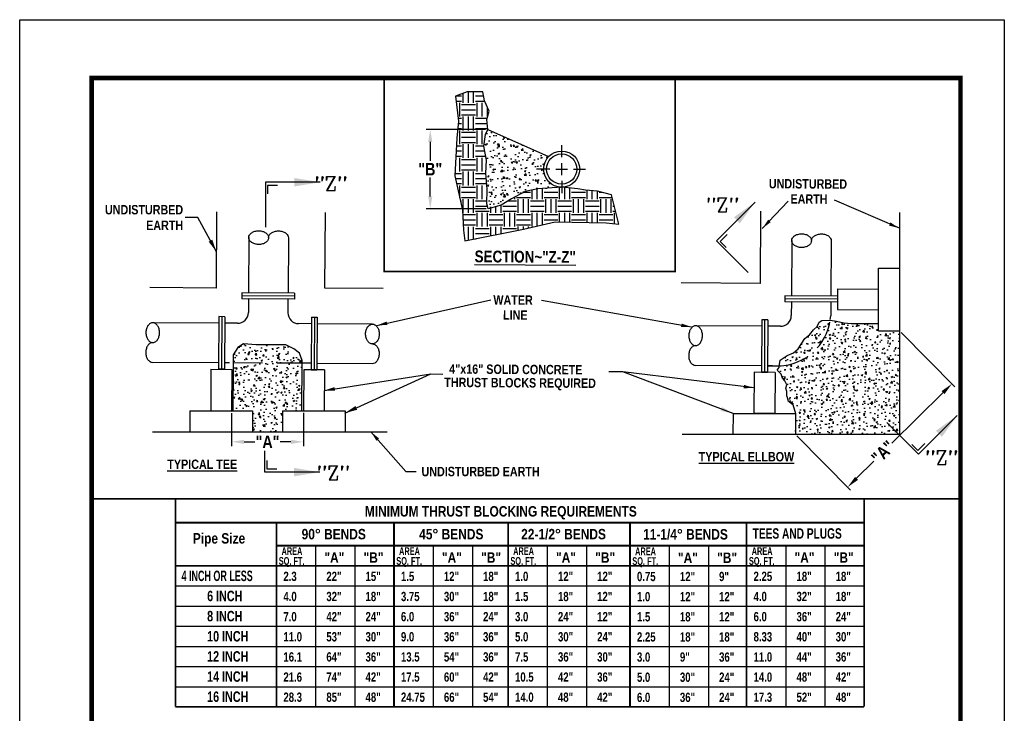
# Model space of a CAD drawing. Extents: x -4.5 to 4, y -4.5 to 6.5.
# Tile 173 of 173: x -4.5 to 4, y 0.5 to 6.5. Entities that reach past the tile are written whole.
import ezdxf

# ---------------------------------------------------------------- set-up
doc = ezdxf.new("R2010")
doc.units = 0
doc.header["$MEASUREMENT"] = 0
doc.linetypes.add('HIDDEN', pattern=[0.375, 0.25, -0.125])
doc.layers.get('0').update_dxf_attribs({"linetype": 'CONTINUOUS'})
doc.layers.get('DEFPOINTS').update_dxf_attribs({"linetype": 'CONTINUOUS'})
for name, color, linetype in [('BORDER', 7, 'CONTINUOUS'), ('DETAILS', 7, 'CONTINUOUS'), ('DIMENSIONS', 7, 'CONTINUOUS'), ('TEXT', 7, 'CONTINUOUS'), ('WATERLINE', 5, 'CONTINUOUS')]:
    doc.layers.add(name, color=color, linetype=linetype)
doc.styles.add('STYLE3', font='romanc.shx')
doc.styles.add('TECHNICAL', font='techb___.ttf')
doc.dimstyles.get("Standard").update_dxf_attribs({"dimtxt": 0.18, "dimasz": 0.18, "dimexe": 0.18, "dimexo": 0.0625, "dimgap": 0.09, "dimtad": 0, "dimtih": 1, "dimtoh": 1, "dimdec": 4, "dimzin": 0, "dimdsep": 46, "dimtxsty": 'Standard', "dimcen": 0.09, "dimadec": 0, "dimazin": 0, "dimtfac": 1, "dimtdec": 4, "dimtofl": 0, "dimtmove": 0, "dimatfit": 3, "dimfxl": 1, "dimtolj": 1, "dimtzin": 0, "dimarcsym": 0})

# ---------------------------------------------------------------- blocks, each defined once
blk = doc.blocks.new('*D9')
at = {"layer": 'DEFPOINTS', "color": 0, "transparency": 16777216}
for p in [(3.083, 3.8462), (3.5349, 3.3902), (2.1832, 2.9547)]:
    blk.add_point(p, dxfattribs=at)
at = {"layer": 'DIMENSIONS', "color": 0, "lineweight": -2, "transparency": 16777216}
for p, q in [((3.0956, 3.8335), (3.5602, 3.3646)), ((3.4582, 3.3141), (3.0174, 2.8774)), ((2.1959, 2.9419), (2.6605, 2.473)), ((2.7118, 2.5746), (2.8621, 2.7235))]:
    blk.add_line(p, q, dxfattribs=at)
at = {"layer": 'DIMENSIONS', "color": 0, "transparency": 16777216}
for points in [[(3.4455, 3.3269), (3.4708, 3.3013), (3.5349, 3.3902)], [(2.6992, 2.5874), (2.7245, 2.5618), (2.6351, 2.4986)]]:
    blk.add_solid(points, dxfattribs=at)
at = {"layer": 'DIMENSIONS', "color": 7, "transparency": 16777216, "insert": (2.9397, 2.8004), "char_height": 0.108, "attachment_point": 5, "rotation": 44.73674, "style": 'TECHNICAL'}
blk.add_mtext('\\A1;"A"', dxfattribs=at)
blk = doc.blocks.new('*D10')
at = {"layer": 'DEFPOINTS', "color": 0, "transparency": 16777216}
for p in [(-2.6836, 3.1548), (-2.0632, 3.1565), (-2.0632, 2.8893)]:
    blk.add_point(p, dxfattribs=at)
at = {"layer": 'DIMENSIONS', "color": 0, "lineweight": -2, "transparency": 16777216}
for p, q in [((-2.6836, 3.1368), (-2.6836, 2.8533)), ((-2.0632, 3.1385), (-2.0632, 2.8533)), ((-2.5756, 2.8893), (-2.4827, 2.8893)), ((-2.1712, 2.8893), (-2.2642, 2.8893))]:
    blk.add_line(p, q, dxfattribs=at)
at = {"layer": 'DIMENSIONS', "color": 0, "transparency": 16777216}
for points in [[(-2.5756, 2.9073), (-2.5756, 2.8713), (-2.6836, 2.8893)], [(-2.1712, 2.9073), (-2.1712, 2.8713), (-2.0632, 2.8893)]]:
    blk.add_solid(points, dxfattribs=at)
at = {"layer": 'DIMENSIONS', "color": 7, "transparency": 16777216, "insert": (-2.3734, 2.8893), "char_height": 0.108, "attachment_point": 5, "style": 'TECHNICAL'}
blk.add_mtext('\\A1;"A"', dxfattribs=at)
blk = doc.blocks.new('*D11')
at = {"layer": 'DEFPOINTS', "color": 0, "transparency": 16777216}
for p in [(-0.9686, 5.5848), (-0.4728, 5.5848), (-0.4672, 4.8998)]:
    blk.add_point(p, dxfattribs=at)
at = {"layer": 'DIMENSIONS', "color": 0, "lineweight": -2, "transparency": 16777216}
for p, q in [((-0.4908, 5.5848), (-1.0046, 5.5848)), ((-0.9686, 5.4768), (-0.9686, 5.3143)), ((-0.9686, 5.0078), (-0.9686, 5.1703)), ((-0.4852, 4.8998), (-1.0046, 4.8998))]:
    blk.add_line(p, q, dxfattribs=at)
at = {"layer": 'DIMENSIONS', "color": 0, "transparency": 16777216}
for points in [[(-0.9866, 5.4768), (-0.9506, 5.4768), (-0.9686, 5.5848)], [(-0.9866, 5.0078), (-0.9506, 5.0078), (-0.9686, 4.8998)]]:
    blk.add_solid(points, dxfattribs=at)
at = {"layer": 'DIMENSIONS', "color": 7, "transparency": 16777216, "insert": (-0.9686, 5.2423), "char_height": 0.108, "attachment_point": 5, "style": 'TECHNICAL'}
blk.add_mtext('\\A1;"B"', dxfattribs=at)

msp = doc.modelspace()

# ---------------------------------------------------------------- hatches: boundary and pattern name
at = {"layer": 'DIMENSIONS'}
h = msp.add_hatch(dxfattribs=at)
h.set_pattern_fill('EARTH', color=22, scale=0.475)
h.set_pattern_definition([(0, (0.37051, 0.60462), (0.11875, 0.11875), [0.11875, -0.11875]), (0, (0.37051, 0.64915), (0.11875, 0.11875), [0.11875, -0.11875]), (0, (0.37051, 0.69368), (0.11875, 0.11875), [0.11875, -0.11875]), (90, (0.38535, 0.70853), (-0.11875, 0.11875), [0.11875, -0.11875]), (90, (0.42988, 0.70853), (-0.11875, 0.11875), [0.11875, -0.11875]), (90, (0.47441, 0.70853), (-0.11875, 0.11875), [0.11875, -0.11875])])
h.paths.add_polyline_path([(-0.5064, 5.43943), (-0.49148, 5.54288), (-0.47284, 5.58481), (-0.48068, 5.66969), (-0.46127, 5.74283), (-0.50158, 5.8309), (-0.51502, 5.90852), (-0.65003, 5.90844), (-0.75007, 5.87261), (-0.72469, 5.65617), (-0.73813, 5.50839), (-0.75605, 5.18448), (-0.68886, 4.88743), (-0.68139, 4.71726), (-0.66944, 4.62322), (-0.16327, 4.72323), (0.10848, 4.78891), (0.54895, 4.77846), (0.65795, 4.76652), (0.59641, 5.02006), (0.47523, 5.05268), (0.37268, 5.06013), (0.3065, 5.07318), (0.16587, 5.08768), (-0.04029, 5.07131), (-0.14843, 5.04988), (-0.26868, 4.98558), (-0.35724, 4.93152), (-0.46724, 4.89984), (-0.47992, 4.94386), (-0.4775, 5.06945), (-0.48962, 5.20738), (-0.48216, 5.32107)])
h = msp.add_hatch(dxfattribs=at)
h.set_pattern_fill('AR-CONC', color=256, scale=0.019)
h.set_pattern_definition([(50, (0.37051, 0.60462), (0.1362794, -0.011923), [0.01425, -0.15675]), (355, (0.3705, 0.60462), (-0.0263628, 0.1429165), [0.0114, -0.1254]), (100.4514, (0.38186, 0.60363), (0.1099167, 0.1309936), [0.0121106, -0.133217]), (46.1842, (0.3705, 0.64262), (0.202776, -0.0314487), [0.021375, -0.235125]), (96.6356, (0.3874, 0.64), (0.177586, 0.1850825), [0.018166, -0.199826]), (351.184, (0.3705, 0.64262), (0.177586, 0.1850825), [0.0171, -0.1881]), (21, (0.38951, 0.63312), (0.1134123, -0.0764976), [0.01425, -0.15675]), (326, (0.3895, 0.63312), (0.04623, 0.1377785), [0.0114, -0.1254]), (71.4514, (0.39896, 0.62675), (0.1596423, 0.061281), [0.0121106, -0.133217]), (37.5, (0.370507, 0.60462), (0.00231037, 0.06324983), [0, -0.12388, 0, -0.1273, 0, -0.125875]), (7.5, (0.37051, 0.60462), (0.0499832, 0.0749382), [0, -0.07258, 0, -0.12103, 0, -0.047975]), (327.5, (0.328137, 0.60462), (0.10142626, -0.0042854), [0, -0.0475, 0, -0.1482, 0, -0.19665]), (317.5, (0.30914, 0.60462), (0.1108054, 0.01902), [0, -0.06175, 0, -0.09842, 0, -0.13965])])
h.paths.add_polyline_path([(-0.14843, 5.04988), (-0.04029, 5.07131), (0.16587, 5.08768, -0.4142136), (0.01034, 5.24321, -0.1933376), (0.05356, 5.35079), (-0.47284, 5.58481), (-0.49148, 5.54288), (-0.5064, 5.43943), (-0.48216, 5.32107), (-0.48962, 5.20738), (-0.4775, 5.06945), (-0.47992, 4.94386), (-0.46724, 4.89984), (-0.35724, 4.93152), (-0.26868, 4.98558)])
h = msp.add_hatch(dxfattribs=at)
h.set_pattern_fill('AR-CONC', color=256, scale=0.018)
h.paths.add_polyline_path([(3.0832, 3.84624), (2.90117, 3.84735), (2.90117, 3.90934), (2.66598, 3.91185), (2.60165, 3.91602), (2.53739, 3.93153), (2.48444, 3.93942), (2.48353, 3.93938, -0.3623476), (2.04515, 3.54498), (2.04287, 3.52974), (2.0276, 3.50713), (2.03889, 3.49571), (2.06146, 3.47288), (2.07261, 3.43877), (2.0914, 3.41596), (2.11012, 3.3818), (2.10237, 3.35158), (2.10978, 3.32506), (2.10953, 3.28345), (2.11757, 3.24523), (2.1607, 3.21249), (2.18559, 3.13469), (2.18449, 2.95469), (3.0832, 2.95469)])
h = msp.add_hatch(dxfattribs=at)
h.set_pattern_fill('AR-CONC', color=256, scale=0.018)
h.set_pattern_definition([(50, (-0.03913, 0.2589), (0.1291068, -0.0112954), [0.0135, -0.1485]), (355, (-0.03913, 0.2589), (-0.0249752, 0.1353946), [0.0108, -0.1188]), (100.4514, (-0.02837, 0.25796), (0.1041316, 0.1240992), [0.0114732, -0.1262056]), (46.184, (-0.03913, 0.2949), (0.1921034, -0.0297935), [0.02025, -0.22275]), (96.6356, (-0.02312, 0.29242), (0.168239, 0.175341), [0.01721, -0.1893085]), (351.184, (-0.03913, 0.2949), (0.168239, 0.175341), [0.0162, -0.1782]), (21, (-0.02113, 0.2859), (0.1074433, -0.0724714), [0.0135, -0.1485]), (326, (-0.02113, 0.2859), (0.0437968, 0.130527), [0.0108, -0.1188]), (71.4514, (-0.01217, 0.27986), (0.15124, 0.0580556), [0.0114732, -0.1262056]), (37.5, (-0.039125, 0.2589), (0.00218877, 0.0599209), [0, -0.11736, 0, -0.1206, 0, -0.11925]), (7.5, (-0.039125, 0.2589), (0.0473525, 0.0709941), [0, -0.06876, 0, -0.11466, 0, -0.04545]), (327.5, (-0.079265, 0.2589), (0.09608804, -0.0040599), [0, -0.045, 0, -0.1404, 0, -0.1863]), (317.5, (-0.097265, 0.2589), (0.1049735, 0.0180189), [0, -0.0585, 0, -0.09324, 0, -0.1323])])
h.paths.add_polyline_path([(2.48353, 3.93938), (2.4125, 3.93607), (2.3897, 3.92107), (2.37054, 3.88336), (2.3401, 3.85706), (2.30576, 3.81187), (2.27915, 3.79312), (2.26394, 3.78186), (2.20662, 3.69142), (2.16856, 3.6576), (2.11165, 3.63524), (2.07744, 3.61275), (2.05083, 3.594), (2.04682, 3.55619), (2.04515, 3.54498, 0.3623476)])
h = msp.add_hatch(dxfattribs=at)
h.set_pattern_fill('AR-CONC', color=256, scale=0.018)
h.set_pattern_definition([(50, (-0.39461, 0.2589), (0.1291068, -0.0112954), [0.0135, -0.1485]), (355, (-0.39461, 0.2589), (-0.0249752, 0.1353946), [0.0108, -0.1188]), (100.4514, (-0.38385, 0.25796), (0.1041316, 0.1240992), [0.0114732, -0.1262056]), (46.184, (-0.39461, 0.2949), (0.1921034, -0.0297935), [0.02025, -0.22275]), (96.6356, (-0.3786, 0.29242), (0.168239, 0.175341), [0.01721, -0.1893085]), (351.184, (-0.39461, 0.2949), (0.168239, 0.175341), [0.0162, -0.1782]), (21, (-0.37661, 0.2859), (0.1074433, -0.0724714), [0.0135, -0.1485]), (326, (-0.37661, 0.2859), (0.0437968, 0.130527), [0.0108, -0.1188]), (71.4514, (-0.36766, 0.27986), (0.15124, 0.0580556), [0.0114732, -0.1262056]), (37.5, (-0.394613, 0.2589), (0.00218877, 0.0599209), [0, -0.11736, 0, -0.1206, 0, -0.11925]), (7.5, (-0.39461, 0.2589), (0.0473525, 0.0709941), [0, -0.06876, 0, -0.11466, 0, -0.04545]), (327.5, (-0.434753, 0.2589), (0.09608804, -0.0040599), [0, -0.045, 0, -0.1404, 0, -0.1863]), (317.5, (-0.45275, 0.2589), (0.1049735, 0.0180189), [0, -0.0585, 0, -0.09324, 0, -0.1323])])
h.paths.add_polyline_path([(-2.09813, 3.65345), (-2.14542, 3.69332), (-2.21653, 3.72542), (-2.28591, 3.72575), (-2.37305, 3.72627), (-2.47015, 3.72665), (-2.58101, 3.73523), (-2.62873, 3.70385), (-2.66872, 3.64076), (-2.66913, 3.57105), (-2.07488, 3.56749), (-2.07475, 3.58998)])
h.paths.add_polyline_path([(-2.07488, 3.56749), (-2.66913, 3.57105), (-2.66948, 3.5141), (-2.67163, 3.15591), (-2.50361, 3.15591), (-2.50361, 2.97591), (-2.24475, 2.97591), (-2.24365, 3.15591), (-2.07735, 3.15591)])

# ---------------------------------------------------------------- linework, layer by layer
for p, q in [((1.28729, 2.39793), (-1.56979, 2.39793)), ((-1.95809, 1.99311), (-1.95809, 0.60266)), ((-1.61987, 1.99311), (-1.61987, 0.60266)), ((-0.94342, 1.99311), (-0.94342, 0.60266)), ((-0.6052, 1.99311), (-0.6052, 0.60266)), ((0.04149, 1.99311), (0.04149, 0.60266)), ((0.37971, 1.99311), (0.37971, 0.60266)), ((1.09414, 1.9918), (1.09414, 0.60135)), ((1.43236, 1.9918), (1.43236, 0.60135)), ((2.10058, 1.99311), (2.10058, 0.60266)), ((2.4388, 1.99311), (2.4388, 0.60266)), ((-3.16798, 1.6455), (2.77702, 1.6455)), ((-3.16798, 1.47169), (2.77702, 1.47169)), ((-3.16798, 1.29789), (2.77702, 1.29789)), ((-3.16798, 1.12408), (2.77702, 1.12408)), ((-3.16798, 0.95028), (2.77702, 0.95028)), ((-3.16798, 0.77647), (2.77702, 0.77647))]:
    msp.add_line(p, q)
at = {"const_width": 0.015}
for points in [[(-1.366, 6.02845), (-1.366, 4.35918), (1.14499, 4.35918), (1.14499, 6.02845)], [(-3.89125, 2.39793), (3.60875, 2.39793)], [(-3.16798, 2.39793), (-3.16798, 0.60266)], [(2.77702, 2.39793), (2.77702, 0.60266)], [(-3.16798, 2.19177), (2.77702, 2.19177)], [(-2.29631, 2.19177), (-2.29631, 0.60266)], [(-1.28164, 2.19177), (-1.28164, 0.60266)], [(-0.29674, 2.19177), (-0.29674, 0.60266)], [(0.75591, 2.19045), (0.75591, 0.60135)], [(0.75591, 2.19045), (0.75591, 0.60135)], [(1.76236, 2.19177), (1.76236, 0.60266)], [(-2.29631, 1.99311), (2.77702, 1.99311)], [(-3.16798, 1.81931), (2.77702, 1.81931)], [(-3.16798, 0.60266), (2.77702, 0.60266)]]:
    msp.add_lwpolyline(points, dxfattribs=at)
at = {"layer": 'BORDER', "const_width": 0.04}
msp.add_lwpolyline([(-3.89125, -3.97155), (-3.89125, 6.02845), (3.60875, 6.02845), (3.60875, -3.97155)], close=True, dxfattribs=at)
at = {"layer": 'DEFPOINTS', "color": 3, "ltscale": 2}
msp.add_lwpolyline([(-4.51293, -4.4679), (-4.51293, 6.5321), (3.98707, 6.5321), (3.98707, -4.4679)], close=True, dxfattribs=at)
at = {"layer": 'DEFPOINTS'}
msp.add_lwpolyline([(-0.51502, 5.90852), (-0.65003, 5.90844), (-0.75007, 5.87261), (-0.72469, 5.65617), (-0.73813, 5.50839), (-0.75605, 5.18448), (-0.68886, 4.88743), (-0.68139, 4.71726), (-0.66944, 4.62322), (-0.16327, 4.72323), (0.10848, 4.78891), (0.54895, 4.77846), (0.65795, 4.76652), (0.59641, 5.02006)], dxfattribs=at)
at = {"layer": 'DETAILS'}
for p, q in [((-2.81381, 4.87381), (-2.81776, 4.21675)), ((-1.87691, 4.86775), (-1.88081, 4.2186)), ((1.88224, 4.87861), (1.8785, 4.25611)), ((1.8785, 4.25611), (1.19718, 4.2602)), ((-2.81776, 4.21675), (-3.38812, 4.22018)), ((-1.88081, 4.2186), (-1.37382, 4.21556)), ((2.54668, 4.14651), (2.54638, 4.09554)), ((2.37054, 3.88336), (2.3897, 3.92107)), ((2.3897, 3.92107), (2.4125, 3.93607)), ((2.48423, 3.94441), (2.48936, 3.9765)), ((3.0832, 3.91118), (3.0832, 3.85469)), ((2.30576, 3.81187), (2.3401, 3.85706)), ((2.3401, 3.85706), (2.37054, 3.88336)), ((2.20662, 3.69142), (2.26394, 3.78186)), ((2.26394, 3.78186), (2.27915, 3.79312)), ((2.27915, 3.79312), (2.30576, 3.81187)), ((-2.62873, 3.70385), (-2.66872, 3.64076)), ((-2.58101, 3.73523), (-2.62873, 3.70385)), ((-2.47015, 3.72665), (-2.58101, 3.73523)), ((-2.37305, 3.72627), (-2.47015, 3.72665)), ((-2.28591, 3.72575), (-2.37305, 3.72627)), ((-2.21653, 3.72542), (-2.28591, 3.72575)), ((-2.14542, 3.69332), (-2.21653, 3.72542)), ((-2.09813, 3.65345), (-2.14542, 3.69332)), ((2.11165, 3.63524), (2.16856, 3.6576)), ((2.16856, 3.6576), (2.20662, 3.69142)), ((-2.66872, 3.64076), (-2.66948, 3.5141)), ((-2.07475, 3.58998), (-2.09813, 3.65345)), ((-2.07735, 3.15591), (-2.07475, 3.58998)), ((2.04682, 3.55619), (2.05083, 3.594)), ((2.05083, 3.594), (2.07744, 3.61275)), ((2.07744, 3.61275), (2.11165, 3.63524)), ((-2.66948, 3.5141), (-2.67163, 3.15591)), ((-1.99734, 3.56702), (-2.04278, 3.56729)), ((-1.99767, 3.51072), (-1.9467, 3.51041)), ((1.94212, 3.48919), (1.89115, 3.4895)), ((1.89115, 3.4895), (1.94212, 3.48919)), ((1.98571, 3.54524), (1.94246, 3.5455))]:
    msp.add_line(p, q, dxfattribs=at)
at = {"layer": 'DIMENSIONS'}
for p, q in [((0.16587, 5.34581), (0.16587, 5.45003)), ((0.16587, 5.19191), (0.16587, 5.29451)), ((0.16587, 5.19191), (0.16587, 5.29451)), ((0.06327, 5.24321), (-0.04096, 5.24321)), ((0.11457, 5.24321), (0.21717, 5.24321)), ((0.11457, 5.24321), (0.21717, 5.24321)), ((0.26847, 5.24321), (0.37269, 5.24321)), ((-2.28786, 5.10276), (-2.37268, 5.10276)), ((-2.37268, 5.10276), (-2.37268, 5.03004)), ((0.16587, 5.14061), (0.16587, 5.03638)), ((3.0832, 4.86767), (3.0832, 2.95469)), ((1.59378, 4.67884), (1.53381, 4.61886)), ((1.53381, 4.61886), (1.58523, 4.56744)), ((2.90117, 4.38776), (3.0832, 4.38665)), ((2.90117, 3.84735), (2.90117, 4.38776)), ((2.54706, 4.20991), (2.54598, 4.02992)), ((2.54706, 4.20991), (2.90171, 4.20775)), ((2.54598, 4.02992), (2.90063, 4.02775)), ((2.4125, 3.93607), (2.48444, 3.93942)), ((2.48444, 3.93942), (2.53739, 3.93153)), ((2.53739, 3.93153), (2.60165, 3.91602)), ((2.60165, 3.91602), (2.66598, 3.91185)), ((2.66598, 3.91185), (2.90117, 3.90934)), ((2.90117, 3.84735), (3.0832, 3.84624)), ((-2.86145, 3.5159), (-2.86361, 3.15591)), ((-2.86145, 3.5159), (-2.68145, 3.51482)), ((-2.68145, 3.51482), (-2.68361, 3.15483)), ((-2.06108, 3.5111), (-2.06324, 3.15645)), ((-1.88108, 3.51002), (-2.06108, 3.5111)), ((-1.88108, 3.51002), (-1.88324, 3.15537)), ((0.69504, 3.4934), (0.57346, 3.4934)), ((1.82775, 3.48988), (1.82559, 3.13523)), ((2.00774, 3.4888), (1.82775, 3.48988)), ((2.00774, 3.4888), (2.00558, 3.13415)), ((2.0276, 3.50713), (2.04287, 3.52974)), ((2.03889, 3.49571), (2.0276, 3.50713)), ((2.06146, 3.47288), (2.03889, 3.49571)), ((2.04287, 3.52974), (2.04682, 3.55619)), ((-0.96287, 3.47496), (-0.861, 3.47259)), ((2.07261, 3.43877), (2.06146, 3.47288)), ((2.0914, 3.41596), (2.07261, 3.43877)), ((2.11012, 3.3818), (2.0914, 3.41596)), ((2.10237, 3.35158), (2.11012, 3.3818)), ((2.10978, 3.32506), (2.10237, 3.35158)), ((2.10953, 3.28345), (2.10978, 3.32506)), ((-3.04361, 3.15591), (-3.0447, 2.97591)), ((-3.04361, 3.15591), (-2.50361, 3.15591)), ((-2.86361, 3.15591), (-2.68361, 3.15483)), ((-2.50361, 3.15591), (-2.50361, 2.97591)), ((-2.24365, 3.15591), (-2.24475, 2.97591)), ((-2.24365, 3.15591), (-1.70324, 3.15591)), ((-1.88324, 3.15537), (-2.06324, 3.15645)), ((-1.70324, 3.15591), (-1.70433, 2.97591)), ((1.64518, 3.13469), (1.64408, 2.95469)), ((1.64518, 3.13469), (2.18559, 3.13469)), ((2.00558, 3.13415), (1.82559, 3.13523)), ((2.18559, 3.13469), (2.18449, 2.95469)), ((-3.36781, 2.97591), (-1.34194, 2.97591)), ((-3.0447, 2.97591), (-2.50361, 2.97591)), ((-2.24475, 2.97591), (-1.70433, 2.97591)), ((1.20544, 2.95469), (3.0832, 2.95469)), ((1.64408, 2.95469), (2.18449, 2.95469)), ((3.24039, 2.81428), (3.18897, 2.8657)), ((3.30037, 2.87426), (3.24039, 2.81428)), ((-2.37659, 2.65459), (-2.37659, 2.72731)), ((-2.29177, 2.65459), (-2.37659, 2.65459))]:
    msp.add_line(p, q, dxfattribs=at)
for points in [[(-0.47284, 5.58481), (-0.48068, 5.66969), (-0.46127, 5.74283), (-0.50158, 5.8309), (-0.51502, 5.90852)], [(0.59641, 5.02006), (0.47523, 5.05268), (0.37268, 5.06013), (0.3065, 5.07318), (0.16587, 5.08768), (-0.04029, 5.07131), (-0.14843, 5.04988), (-0.26868, 4.98558), (-0.35724, 4.93152), (-0.46724, 4.89984), (-0.47992, 4.94386), (-0.4775, 5.06945), (-0.48962, 5.20738), (-0.48216, 5.32107), (-0.5064, 5.43943), (-0.49148, 5.54288), (-0.47284, 5.58481), (0.05356, 5.35079)], [(2.10953, 3.28345), (2.11757, 3.24523), (2.1607, 3.21249), (2.18559, 3.13469)]]:
    msp.add_lwpolyline(points, dxfattribs=at)
at = {"layer": 'DIMENSIONS', "color": 5, "linetype": 'HIDDEN'}
msp.add_arc((2.02796, 4.00493), 0.46027, 271.831797, 352.444808, dxfattribs=at)
at = {"layer": 'WATERLINE'}
for p, q in [((-2.53513, 4.65196), (-2.53799, 4.17491)), ((-2.19374, 4.64991), (-2.1966, 4.17286)), ((2.15185, 4.62595), (2.14899, 4.1489)), ((2.49325, 4.6239), (2.49038, 4.14685)), ((-2.5943, 4.17525), (-2.5946, 4.12428)), ((-2.1403, 4.17252), (-2.5943, 4.17525)), ((-2.1403, 4.17252), (-2.1406, 4.12155)), ((-2.1406, 4.12155), (-2.5946, 4.12428)), ((-2.14046, 4.14593), (-2.59446, 4.14865)), ((-2.5383, 4.12394), (-2.53901, 4.00525)), ((-2.19691, 4.12189), (-2.5383, 4.12394)), ((-2.19691, 4.12189), (-2.19762, 4.0032)), ((2.09268, 4.14923), (2.09238, 4.09826)), ((2.54638, 4.09554), (2.09238, 4.09826)), ((2.54652, 4.11991), (2.09252, 4.12264)), ((2.54668, 4.14651), (2.09268, 4.14923)), ((2.14868, 4.09793), (2.14797, 3.97924)), ((2.49007, 4.09588), (2.14868, 4.09793)), ((2.49007, 4.09588), (2.48936, 3.9765)), ((-2.79344, 3.91321), (-3.36401, 3.91663)), ((-2.7931, 3.96951), (-2.79583, 3.51551)), ((-2.74213, 3.9692), (-2.7931, 3.96951)), ((-2.76872, 3.96936), (-2.77145, 3.51536)), ((-2.74213, 3.9692), (-2.74486, 3.5152)), ((-2.63314, 3.91224), (-2.74247, 3.9129)), ((-1.99495, 3.96472), (-1.99767, 3.51072)), ((-1.99495, 3.96472), (-1.94398, 3.96441)), ((-1.96835, 3.96456), (-1.97108, 3.51056)), ((-1.94398, 3.96441), (-1.9467, 3.51041)), ((1.89388, 3.9435), (1.89115, 3.4895)), ((1.94485, 3.94319), (1.89388, 3.9435)), ((1.91826, 3.94335), (1.91553, 3.48935)), ((1.94485, 3.94319), (1.94212, 3.48919)), ((-1.99529, 3.90841), (-2.10461, 3.90907)), ((-1.46726, 3.90524), (-1.94431, 3.90811)), ((1.89354, 3.88719), (1.32297, 3.89062)), ((2.05384, 3.88623), (1.94451, 3.88689)), ((-2.79549, 3.57181), (-3.36606, 3.57524)), ((-2.70127, 3.57125), (-2.74452, 3.57151)), ((-2.74486, 3.5152), (-2.79583, 3.51551)), ((-1.99767, 3.51072), (-1.9467, 3.51041)), ((-1.46931, 3.56385), (-1.94637, 3.56671)), ((1.89149, 3.5458), (1.32092, 3.54923)), ((1.89115, 3.4895), (1.94212, 3.48919)), ((1.94246, 3.5455), (2.04267, 3.54489))]:
    msp.add_line(p, q, dxfattribs=at)
at = {"layer": 'WATERLINE', "linetype": 'HIDDEN'}
msp.add_line((-2.04278, 3.56729), (-2.70127, 3.57125), dxfattribs=at)
at = {"layer": 'WATERLINE'}
for points in [[(-2.53513, 4.65196, -0.1358044), (-2.5291, 4.67327, -0.1069354), (-2.50988, 4.69352, -0.0816645), (-2.48332, 4.70589, -0.0698193), (-2.44943, 4.71044, -0.0698193), (-2.41558, 4.70548, -0.0816645), (-2.38918, 4.6928, -0.1069354), (-2.37021, 4.67231, -0.1358044), (-2.36443, 4.65094, -0.1358044), (-2.37046, 4.62964, -0.1069354), (-2.38968, 4.60938, -0.0816645), (-2.41624, 4.59701, -0.0698193), (-2.45013, 4.59246, -0.0698193), (-2.48398, 4.59742, -0.0816645), (-2.51038, 4.6101, -0.1069354), (-2.52935, 4.63059, -0.1358044)], [(2.15185, 4.62595, -0.1358044), (2.15788, 4.64725, -0.1069354), (2.1771, 4.66751, -0.0816645), (2.20366, 4.67988, -0.0698193), (2.23755, 4.68443, -0.0698193), (2.2714, 4.67947, -0.0816645), (2.2978, 4.66679, -0.1069354), (2.31677, 4.6463, -0.1358044), (2.32255, 4.62493, -0.1358044), (2.31652, 4.60363, -0.1069354), (2.2973, 4.58337, -0.0816645), (2.27074, 4.571, -0.0698193), (2.23685, 4.56645, -0.0698193), (2.20301, 4.57141, -0.0816645), (2.1766, 4.58409, -0.1069354), (2.15763, 4.60458, -0.1358044)], [(-3.36401, 3.91663, 0.1358044), (-3.38538, 3.91086, 0.1069354), (-3.40587, 3.89189, 0.0816645), (-3.41855, 3.86548, 0.0698193), (-3.42351, 3.83164, 0.0698193), (-3.41896, 3.79774, 0.0816645), (-3.4066, 3.77118, 0.1069354), (-3.38634, 3.75197, 0.1358044), (-3.36504, 3.74594, 0.1358044), (-3.34366, 3.75171, 0.1069354), (-3.32317, 3.77068, 0.0816645), (-3.31049, 3.79709, 0.0698193), (-3.30553, 3.83093, 0.0698193), (-3.31008, 3.86483, 0.0816645), (-3.32245, 3.89138, 0.1069354), (-3.34271, 3.9106, 0.1358044)], [(-1.46726, 3.90524, -0.1358044), (-1.44596, 3.89921, -0.1069354), (-1.4257, 3.87999, -0.0816645), (-1.41333, 3.85344, -0.0698193), (-1.40878, 3.81954, -0.0698193), (-1.41374, 3.7857, -0.0816645), (-1.42642, 3.75929, -0.1069354), (-1.44691, 3.74032, -0.1358044), (-1.46828, 3.73455, -0.1358044), (-1.48959, 3.74058, -0.1069354), (-1.50984, 3.75979, -0.0816645), (-1.52221, 3.78635, -0.0698193), (-1.52676, 3.82025, -0.0698193), (-1.5218, 3.85409, -0.0816645), (-1.50912, 3.88049, -0.1069354), (-1.48863, 3.89947, -0.1358044)], [(1.32297, 3.89062, 0.1358044), (1.3016, 3.88484, 0.1069354), (1.28111, 3.86587, 0.0816645), (1.26843, 3.83947, 0.0698193), (1.26347, 3.80563, 0.0698193), (1.26802, 3.77173, 0.0816645), (1.28038, 3.74517, 0.1069354), (1.30064, 3.72596, 0.1358044), (1.32195, 3.71992, 0.1358044), (1.34332, 3.7257, 0.1069354), (1.36381, 3.74467, 0.0816645), (1.37649, 3.77108, 0.0698193), (1.38145, 3.80492, 0.0698193), (1.3769, 3.83882, 0.0816645), (1.36453, 3.86537, 0.1069354), (1.34427, 3.88459, 0.1358044)]]:
    msp.add_lwpolyline(points, format="xyb", close=True, dxfattribs=at)
for points in [[(-2.36443, 4.65094, -0.1358044), (-2.3584, 4.67224, -0.1069354), (-2.33918, 4.6925, -0.0816645), (-2.31263, 4.70487, -0.0698193), (-2.27873, 4.70941, -0.0698193), (-2.24489, 4.70446, -0.0816645), (-2.21848, 4.69177, -0.1069354), (-2.19951, 4.67129, -0.1358044), (-2.19374, 4.64991, -0.1358044)], [(2.32255, 4.62493, -0.1358044), (2.32858, 4.64623, -0.1069354), (2.3478, 4.66649, -0.0816645), (2.37435, 4.67885, -0.0698193), (2.40825, 4.6834, -0.0698193), (2.44209, 4.67845, -0.0816645), (2.4685, 4.66576, -0.1069354), (2.48747, 4.64527, -0.1358044), (2.49325, 4.6239, -0.1358044)], [(-3.36504, 3.74594, 0.1358044), (-3.38641, 3.74016, 0.1069354), (-3.4069, 3.72119, 0.0816645), (-3.41958, 3.69478, 0.0698193), (-3.42454, 3.66094, 0.0698193), (-3.41999, 3.62704, 0.0816645), (-3.40762, 3.60049, 0.1069354), (-3.38736, 3.58127, 0.1358044), (-3.36606, 3.57524, 0.1358044)], [(-1.46828, 3.73455, -0.1358044), (-1.44698, 3.72851, -0.1069354), (-1.42672, 3.7093, -0.0816645), (-1.41436, 3.68274, -0.0698193), (-1.40981, 3.64884, -0.0698193), (-1.41476, 3.615, -0.0816645), (-1.42745, 3.5886, -0.1069354), (-1.44794, 3.56963, -0.1358044), (-1.46931, 3.56385, -0.1358044)], [(1.32195, 3.71992, 0.1358044), (1.30057, 3.71415, 0.1069354), (1.28008, 3.69518, 0.0816645), (1.2674, 3.66877, 0.0698193), (1.26244, 3.63493, 0.0698193), (1.26699, 3.60103, 0.0816645), (1.27936, 3.57448, 0.1069354), (1.29962, 3.55526, 0.1358044), (1.32092, 3.54923, 0.1358044)]]:
    msp.add_lwpolyline(points, format="xyb", dxfattribs=at)
for radius in [0.15553, 0.13029]:
    msp.add_circle((0.16587, 5.24321), radius, dxfattribs=at)
for centre, start, end in [((-2.63258, 4.00581), 269.655927, 359.655927), ((-2.10405, 4.00264), 179.655927, 269.655927), ((2.0544, 3.9798), 269.655927, 359.655927)]:
    msp.add_arc(centre, 0.09357, start, end, dxfattribs=at)

# ---------------------------------------------------------------- texts
at = {"layer": 'DETAILS', "color": 7, "style": 'TECHNICAL'}
for s, height, p in [('UNDISTURBED', 0.081, (1.95432, 5.07713)), ('EARTH', 0.081, (2.14114, 4.94482)), ('%%USECTION~"Z-Z"', 0.10125, (-0.58574, 4.43897)), ('WATER', 0.081, (-0.424, 4.07404)), ('LINE', 0.081, (-0.33989, 3.94368))]:
    msp.add_text(s, height=height, rotation=359.655927, dxfattribs=at).set_placement(p)
at = {"layer": 'DETAILS', "style": 'TECHNICAL'}
for s, p in [('4"x16" SOLID CONCRETE ', (-0.8053, 3.47773)), ('THRUST BLOCKS REQUIRED', (-0.84791, 3.36237))]:
    msp.add_text(s, height=0.081, rotation=359.655927, dxfattribs=at).set_placement(p)
msp.add_text('%%UTYPICAL TEE', height=0.081, dxfattribs=at).set_placement((-3.23844, 2.65508))
at = {"layer": 'DETAILS', "color": 7, "style": 'TECHNICAL'}
msp.add_text('%%UTYPICAL ELLBOW', height=0.081, dxfattribs=at).set_placement((1.34866, 2.72049))
at = {"layer": 'DIMENSIONS', "insert": (-3.10182, 4.82512), "char_height": 0.081, "attachment_point": 6, "style": 'TECHNICAL'}
msp.add_mtext('UNDISTURBED\\PEARTH', dxfattribs=at)
at = {"layer": 'DIMENSIONS', "color": 7, "insert": (-0.65866, 2.72308), "char_height": 0.09, "attachment_point": 1, "style": 'TECHNICAL'}
msp.add_mtext('\\A1;', dxfattribs=at)
at = {"layer": 'DIMENSIONS', "insert": (-1.04407, 2.63252), "char_height": 0.081, "width": 1.7352343, "attachment_point": 4, "style": 'TECHNICAL'}
msp.add_mtext('UNDISTURBED EARTH', dxfattribs=at)
at = {"layer": 'TEXT', "color": 7, "style": 'STYLE3'}
for p in [(-1.97144, 5.0595), (1.40917, 4.87548), (3.30092, 2.69314), (-1.95033, 2.56155)]:
    msp.add_text('"Z"', height=0.120395, dxfattribs=at).set_placement(p)
at = {"layer": 'TEXT', "style": 'TECHNICAL'}
for s, p in [('MINIMUM THRUST BLOCKING REQUIREMENTS', (-1.53358, 2.2447)), ('90%%D BENDS', (-2.0788, 2.04771)), ('45%%D BENDS', (-1.06414, 2.04771)), ('22-1/2%%D BENDS', (-0.18386, 2.04771)), ('11-1/4%%D BENDS', (0.86879, 2.04639)), ('Pipe Size', (-3.01873, 2.01162)), ('"A"', (-1.88251, 1.8456)), ('"B"', (-1.54429, 1.8456)), ('"A"', (-0.86784, 1.8456)), ('"B"', (-0.52962, 1.8456)), ('"A"', (0.11706, 1.8456)), ('"B"', (0.45528, 1.8456)), ('"A"', (1.16971, 1.84428)), ('"B"', (1.50794, 1.84428)), ('"A"', (2.17616, 1.8456)), ('"B"', (2.51438, 1.8456))]:
    msp.add_text(s, height=0.09, dxfattribs=at).set_placement(p)
for s, height, width, p in [('TEES AND PLUGS ', 0.09, 0.85, (1.81481, 2.05347)), ('AREA', 0.0675, 0.75, (-2.25224, 1.91236)), ('AREA', 0.0675, 0.75, (-1.23758, 1.91236)), ('AREA', 0.0675, 0.75, (-0.25267, 1.91236)), ('AREA', 0.0675, 0.75, (0.79998, 1.91104)), ('AREA', 0.0675, 0.75, (1.80642, 1.91236)), ('SQ. FT.', 0.0675, 0.75, (-2.27622, 1.82753)), ('SQ. FT.', 0.0675, 0.75, (-1.26156, 1.82753)), ('SQ. FT.', 0.0675, 0.75, (-0.27665, 1.82753)), ('SQ. FT.', 0.0675, 0.75, (0.776, 1.82621)), ('SQ. FT.', 0.0675, 0.75, (1.78244, 1.82753)), ('4 INCH OR LESS', 0.09, 0.75, (-3.11553, 1.68792)), ('2.3', 0.08, 0.9, (-2.23621, 1.68861)), ('22"', 0.08, 0.9, (-1.86541, 1.68861)), ('15"', 0.08, 0.9, (-1.52719, 1.68861)), ('1.5', 0.08, 0.9, (-1.22154, 1.68861)), ('12"', 0.08, 0.9, (-0.85075, 1.68861)), ('18"', 0.08, 0.9, (-0.51253, 1.68861)), ('1.0', 0.08, 0.9, (-0.23663, 1.68861)), ('12"', 0.08, 0.9, (0.13416, 1.68861)), ('12"', 0.08, 0.9, (0.47238, 1.68861)), ('0.75', 0.08, 0.9, (0.81602, 1.6873)), ('12"', 0.08, 0.9, (1.18681, 1.6873)), ('9"', 0.08, 0.9, (1.52503, 1.6873)), ('2.25', 0.08, 0.9, (1.82246, 1.68861)), ('18"', 0.08, 0.9, (2.19325, 1.68861)), ('18"', 0.08, 0.9, (2.53147, 1.68861)), ('6 INCH ', 0.09, 0.9, (-2.89471, 1.51411)), ('4.0', 0.08, 0.9, (-2.23621, 1.51481)), ('32"', 0.08, 0.9, (-1.86541, 1.51481)), ('18"', 0.08, 0.9, (-1.52719, 1.51481)), ('3.75', 0.08, 0.9, (-1.22154, 1.51481)), ('30"', 0.08, 0.9, (-0.85075, 1.51481)), ('18"', 0.08, 0.9, (-0.51253, 1.51481)), ('1.5', 0.08, 0.9, (-0.23663, 1.51481)), ('18"', 0.08, 0.9, (0.13416, 1.51481)), ('12"', 0.08, 0.9, (0.47238, 1.51481)), ('1.0', 0.08, 0.9, (0.81602, 1.51349)), ('12"', 0.08, 0.9, (1.18681, 1.51349)), ('12"', 0.08, 0.9, (1.52503, 1.51349)), ('4.0', 0.08, 0.9, (1.82246, 1.51481)), ('32"', 0.08, 0.9, (2.19325, 1.51481)), ('18"', 0.08, 0.9, (2.53147, 1.51481)), ('8 INCH ', 0.09, 0.9, (-2.89471, 1.34031)), ('7.0', 0.08, 0.9, (-2.23621, 1.341)), ('42"', 0.08, 0.9, (-1.86541, 1.341)), ('24"', 0.08, 0.9, (-1.52719, 1.341)), ('6.0', 0.08, 0.9, (-1.22154, 1.341)), ('36"', 0.08, 0.9, (-0.85075, 1.341)), ('24"', 0.08, 0.9, (-0.51253, 1.341)), ('3.0', 0.08, 0.9, (-0.23663, 1.341)), ('24"', 0.08, 0.9, (0.13416, 1.341)), ('12"', 0.08, 0.9, (0.47238, 1.341)), ('1.5', 0.08, 0.9, (0.81602, 1.33968)), ('18"', 0.08, 0.9, (1.18681, 1.33968)), ('12"', 0.08, 0.9, (1.52503, 1.33968)), ('6.0', 0.08, 0.9, (1.82246, 1.341)), ('36"', 0.08, 0.9, (2.19325, 1.341)), ('24"', 0.08, 0.9, (2.53147, 1.341)), ('10 INCH ', 0.09, 0.9, (-2.89471, 1.1665)), ('11.0', 0.08, 0.9, (-2.23621, 1.16719)), ('53"', 0.08, 0.9, (-1.86541, 1.16719)), ('30"', 0.08, 0.9, (-1.52719, 1.16719)), ('9.0', 0.08, 0.9, (-1.22154, 1.16719)), ('36"', 0.08, 0.9, (-0.85075, 1.16719)), ('36"', 0.08, 0.9, (-0.51253, 1.16719)), ('5.0', 0.08, 0.9, (-0.23663, 1.16719)), ('30"', 0.08, 0.9, (0.13416, 1.16719)), ('24"', 0.08, 0.9, (0.47238, 1.16719)), ('2.25', 0.08, 0.9, (0.81602, 1.16588)), ('18"', 0.08, 0.9, (1.18681, 1.16588)), ('18"', 0.08, 0.9, (1.52503, 1.16588)), ('8.33', 0.08, 0.9, (1.82246, 1.16719)), ('40"', 0.08, 0.9, (2.19325, 1.16719)), ('30"', 0.08, 0.9, (2.53147, 1.16719)), ('12 INCH ', 0.09, 0.9, (-2.89471, 0.99269)), ('16.1', 0.08, 0.9, (-2.23621, 0.99339)), ('64"', 0.08, 0.9, (-1.86541, 0.99339)), ('36"', 0.08, 0.9, (-1.52719, 0.99339)), ('13.5', 0.08, 0.9, (-1.22154, 0.99339)), ('54"', 0.08, 0.9, (-0.85075, 0.99339)), ('36"', 0.08, 0.9, (-0.51253, 0.99339)), ('7.5', 0.08, 0.9, (-0.23663, 0.99339)), ('36"', 0.08, 0.9, (0.13416, 0.99339)), ('30"', 0.08, 0.9, (0.47238, 0.99339)), ('3.0', 0.08, 0.9, (0.81602, 0.99207)), ('9"', 0.08, 0.9, (1.18681, 0.99207)), ('36"', 0.08, 0.9, (1.52503, 0.99207)), ('11.0', 0.08, 0.9, (1.82246, 0.99339)), ('44"', 0.08, 0.9, (2.19325, 0.99339)), ('36"', 0.08, 0.9, (2.53147, 0.99339)), ('14 INCH ', 0.09, 0.9, (-2.89471, 0.81889)), ('21.6', 0.08, 0.9, (-2.23621, 0.81958)), ('74"', 0.08, 0.9, (-1.86541, 0.81958)), ('42"', 0.08, 0.9, (-1.52719, 0.81958)), ('17.5', 0.08, 0.9, (-1.22154, 0.81958)), ('60"', 0.08, 0.9, (-0.85075, 0.81958)), ('42"', 0.08, 0.9, (-0.51253, 0.81958)), ('10.5', 0.08, 0.9, (-0.23663, 0.81958)), ('42"', 0.08, 0.9, (0.13416, 0.81958)), ('36"', 0.08, 0.9, (0.47238, 0.81958)), ('5.0', 0.08, 0.9, (0.81602, 0.81827)), ('30"', 0.08, 0.9, (1.18681, 0.81827)), ('24"', 0.08, 0.9, (1.52503, 0.81827)), ('14.0', 0.08, 0.9, (1.82246, 0.81958)), ('48"', 0.08, 0.9, (2.19325, 0.81958)), ('42"', 0.08, 0.9, (2.53147, 0.81958)), ('16 INCH ', 0.09, 0.9, (-2.89471, 0.64508)), ('28.3', 0.08, 0.9, (-2.23621, 0.64578)), ('85"', 0.08, 0.9, (-1.86541, 0.64578)), ('48"', 0.08, 0.9, (-1.52719, 0.64578)), ('24.75', 0.08, 0.9, (-1.22154, 0.64578)), ('66"', 0.08, 0.9, (-0.85075, 0.64578)), ('54"', 0.08, 0.9, (-0.51253, 0.64578)), ('14.0', 0.08, 0.9, (-0.23663, 0.64578)), ('48"', 0.08, 0.9, (0.13416, 0.64578)), ('42"', 0.08, 0.9, (0.47238, 0.64578)), ('6.0', 0.08, 0.9, (0.81602, 0.64446)), ('36"', 0.08, 0.9, (1.18681, 0.64446)), ('24"', 0.08, 0.9, (1.52503, 0.64446)), ('17.3', 0.08, 0.9, (1.82246, 0.64578)), ('52"', 0.08, 0.9, (2.19325, 0.64578)), ('48"', 0.08, 0.9, (2.53147, 0.64578))]:
    msp.add_text(s, height=height, dxfattribs=dict(at, width=width)).set_placement(p)

# ---------------------------------------------------------------- dimensions: what is measured, and where the dimension line sits
at = {"layer": 'DIMENSIONS'}
dim = msp.add_linear_dim(base=(-0.96865, 5.58481), p1=(-0.46724, 4.89984), p2=(-0.47284, 5.58481), angle=90, text='"B"', dimstyle='Standard', override={"dimscale": 0.6, "dimexe": 0.06, "dimexo": 0.03, "dimgap": 0.03, "dimdec": 0, "dimtxsty": 'TECHNICAL', "dimcen": -0.09, "dimclrt": 7, "dimtdec": 0}, dxfattribs=at)
dim.commit()
dim.dimension.update_dxf_attribs({"geometry": '*D11', "text_midpoint": (-0.96865, 5.24233)})
dim = msp.add_linear_dim(base=(3.53489, 3.39015), p1=(2.1832, 2.95469), p2=(3.08298, 3.84624), angle=44.736739, text='"A"', dimstyle='Standard', override={"dimscale": 0.6, "dimexe": 0.06, "dimexo": 0.03, "dimgap": 0.03, "dimtih": 0, "dimtoh": 0, "dimdec": 0, "dimtxsty": 'TECHNICAL', "dimclrt": 7, "dimtdec": 0}, dxfattribs=at)
dim.commit()
dim.dimension.update_dxf_attribs({"geometry": '*D9', "text_midpoint": (2.93974, 2.80045), "dimtype": 161})
dim = msp.add_linear_dim(base=(-2.06324, 2.88928), p1=(-2.68361, 3.15483), p2=(-2.06324, 3.15645), text='"A"', dimstyle='Standard', override={"dimscale": 0.6, "dimexe": 0.06, "dimexo": 0.03, "dimgap": 0.03, "dimdec": 0, "dimtxsty": 'TECHNICAL', "dimclrt": 7, "dimtdec": 0}, dxfattribs=at)
dim.commit()
dim.dimension.update_dxf_attribs({"geometry": '*D10', "text_midpoint": (-2.37343, 2.88928)})

# ---------------------------------------------------------------- leaders
for points, override in [([(-1.91907, 5.12946), (-2.3919, 5.12946), (-2.3919, 4.74178)], {"dimscale": 0.6, "dimasz": 0.37, "dimexe": 0.06, "dimexo": 0.03, "dimgap": 0.03, "dimtad": 0, "dimdec": 0, "dimtxsty": 'TECHNICAL', "dimclrt": 7, "dimtdec": 0}), ([(1.83568, 4.95849), (1.50134, 4.62415), (1.77547, 4.35002)], {"dimscale": 0.6, "dimasz": 0.37, "dimexe": 0.06, "dimexo": 0.03, "dimgap": 0.03, "dimtad": 0, "dimdec": 0, "dimtxsty": 'TECHNICAL', "dimclrt": 7, "dimtdec": 0}), ([(1.89786, 4.7303), (2.12209, 4.96724)], {"dimscale": 0.5, "dimtxsty": 'TECHNICAL', "dimclrt": 7}), ([(3.08086, 4.73322), (2.52109, 4.9749)], {"dimscale": 0.5, "dimtxsty": 'TECHNICAL', "dimclrt": 7}), ([(-1.42986, 3.89332), (-0.44605, 4.11447)], {"dimscale": 0.5, "dimtxsty": 'TECHNICAL', "dimclrt": 7}), ([(1.28782, 3.87994), (-0.00686, 4.1079)], {"dimscale": 0.5, "dimtxsty": 'TECHNICAL', "dimclrt": 7}), ([(1.82739, 3.35492), (0.69504, 3.4934)], {"dimscale": 0.5, "dimtxsty": 'TECHNICAL', "dimclrt": 7}), ([(1.64518, 3.13469), (0.69504, 3.4934)], {"dimscale": 0.6, "dimexe": 0.06, "dimexo": 0.03, "dimgap": 0.03, "dimtad": 0, "dimdec": 0, "dimtxsty": 'TECHNICAL', "dimcen": -0.09, "dimclrt": 7, "dimtdec": 0}), ([(-1.88216, 3.33269), (-0.96287, 3.47496)], {"dimscale": 0.5, "dimtxsty": 'TECHNICAL', "dimclrt": 7}), ([(-1.70506, 3.13753), (-0.96287, 3.47496)], {"dimscale": 0.6, "dimexe": 0.06, "dimexo": 0.03, "dimgap": 0.03, "dimtad": 0, "dimdec": 0, "dimtxsty": 'TECHNICAL', "dimcen": -0.09, "dimclrt": 7, "dimtdec": 0}), ([(3.58001, 3.11616), (3.24568, 2.78182), (2.97155, 3.05595)], {"dimscale": 0.6, "dimasz": 0.37, "dimexe": 0.06, "dimexo": 0.03, "dimgap": 0.03, "dimtad": 0, "dimdec": 0, "dimtxsty": 'TECHNICAL', "dimclrt": 7, "dimtdec": 0}), ([(-1.92298, 2.6279), (-2.39581, 2.6279), (-2.39808, 2.81301)], {"dimscale": 0.6, "dimasz": 0.37, "dimexe": 0.06, "dimexo": 0.03, "dimgap": 0.03, "dimtad": 0, "dimdec": 0, "dimtxsty": 'TECHNICAL', "dimclrt": 7, "dimtdec": 0})]:
    msp.add_leader(points, dimstyle='Standard', override=override, dxfattribs=at)
at = {"layer": 'DIMENSIONS', "annotation_type": 0, "has_hookline": 1}
for points, override, hookline_direction, text_width in [([(-2.81451, 4.53014), (-2.97582, 4.82512), (-3.08382, 4.82512)], {"dimscale": 0.6, "dimexe": 0.06, "dimexo": 0.03, "dimgap": 0.03, "dimtad": 0, "dimtih": 0, "dimtoh": 0, "dimdec": 0, "dimtxsty": 'TECHNICAL', "dimclrt": 7, "dimtdec": 0}, 1, 0.73196), ([(-1.48105, 2.97591), (-1.17907, 2.63252), (-1.08907, 2.63252)], {"dimscale": 0.5, "dimgap": 0.09, "dimtad": 0, "dimtxsty": 'TECHNICAL', "dimclrt": 7}, 0, 1.13886)]:
    msp.add_leader(points, dimstyle='Standard', override=override, dxfattribs=dict(at, hookline_direction=hookline_direction, text_width=text_width))

doc.saveas('drawing.dxf')
